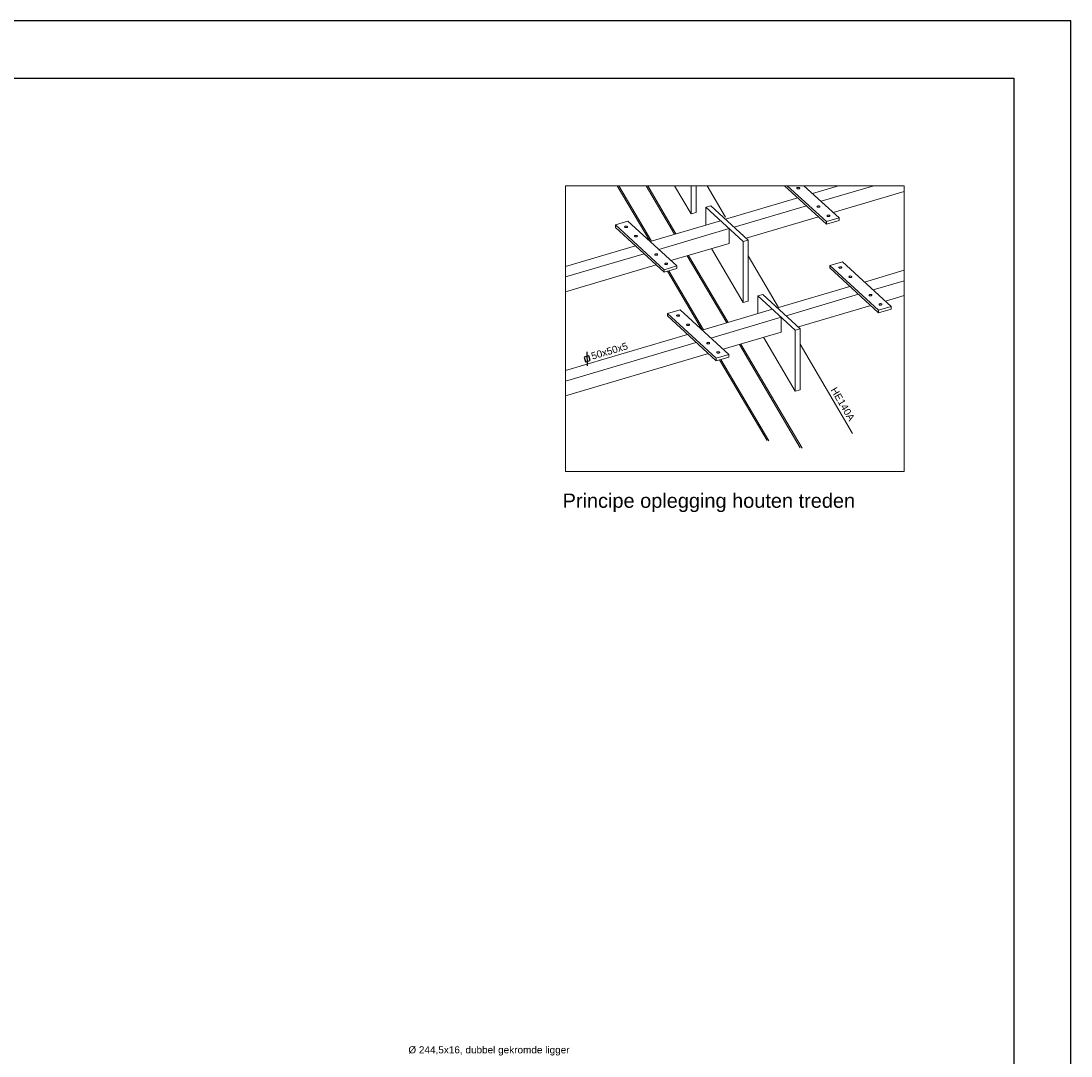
# Model space of a CAD drawing. Extents: x -29722 to 59460, y 0 to 42044.
# Tile 10 of 10: x 41059 to 59460, y 23905 to 42044. Entities that reach past the tile are written whole.
import ezdxf

# ---------------------------------------------------------------- set-up
doc = ezdxf.new("R2010")
doc.units = 0
doc.header["$LTSCALE"] = 300
doc.header["$MEASUREMENT"] = 0
doc.layers.get('0').update_dxf_attribs({"linetype": 'CONTINUOUS'})
for name, color, linetype in [('05', 1, 'CONTINUOUS'), ('08', 7, 'CONTINUOUS'), ('22', 7, 'CONTINUOUS'), ('24', 1, 'CONTINUOUS')]:
    doc.layers.add(name, color=color, linetype=linetype)
doc.styles.add('ZI-Arial', font='arial.ttf')

# ---------------------------------------------------------------- blocks, each defined once
blk = doc.blocks.new('KADER0')
at = {"layer": '05'}
blk.add_lwpolyline([(20, 20), (20, 820.88), (1169.2, 820.88), (1169.2, 20)], close=True, dxfattribs=at)
blk = doc.blocks.new('BORDER')
at = {"layer": '08'}
for p, q in [((1, 1), (0, 1)), ((1, 0), (1, 1))]:
    blk.add_line(p, q, dxfattribs=at)
blk = doc.blocks.new('KOKER22')
at = {"layer": '22'}
blk.add_line((0.19, -1.58), (1.48, 3.25), dxfattribs=at)
blk.add_lwpolyline([(0, 0), (1.67, 0), (1.67, 1.67), (0, 1.67)], close=True, dxfattribs=at)
at = {"layer": '22', "style": 'ZI-Arial', "flags": 8}
blk.add_attdef('TEKST', (2.5, 0), '', height=1, dxfattribs=at)
blk = doc.blocks.new('A$C3816736B')
at = {"layer": '08', "lineweight": 0}
for p, q in [((0, 0), (0, -233.25)), ((276.35, 0), (0, 0)), ((68.95, -45.42), (42.27, 0)), ((70.13, -45.19), (43.56, 0)), ((89.03, -39.59), (65.76, 0)), ((90.14, -39.28), (67.07, 0)), ((102.43, -23.1), (88.85, 0)), ((102.43, -23.1), (102.43, 0)), ((106.56, 0), (106.56, -21.88)), ((115.49, 0), (130.55, -25.63)), ((212.9, -31.38), (178.74, 0)), ((180.94, 0), (212.9, -29.35)), ((194.58, 0), (223.22, -26.3)), ((201.47, -6.32), (222.83, 0)), ((251.63, 0), (208.49, -12.77)), ((276.35, -233.25), (276.35, 0)), ((188.78, -2.05), (188.81, -1.82)), ((188.92, -2.28), (188.78, -2.05)), ((188.81, -1.82), (189.03, -1.59)), ((189.23, -2.47), (188.92, -2.28)), ((189.03, -1.59), (189.37, -1.43)), ((189.65, -2.57), (189.23, -2.47)), ((189.37, -1.43), (189.81, -1.36)), ((190.11, -2.58), (189.65, -2.57)), ((189.81, -1.36), (190.28, -1.38)), ((190.55, -2.51), (190.11, -2.58)), ((190.28, -1.38), (190.69, -1.48)), ((190.89, -2.36), (190.55, -2.51)), ((190.69, -1.48), (190.98, -1.67)), ((191.1, -2.14), (190.89, -2.36)), ((190.98, -1.67), (191.14, -1.89)), ((191.14, -1.89), (191.1, -2.14)), ((276.35, -4.83), (218.49, -21.96)), ((114.49, -17.63), (118.61, -16.41)), ((118.61, -16.41), (149.05, -44.37)), ((130.5, -27.33), (189.48, -9.86)), ((196.51, -16.32), (137.52, -33.78)), ((205.17, -17.11), (205.21, -16.86)), ((205.32, -17.34), (205.17, -17.11)), ((205.21, -16.86), (205.41, -16.65)), ((205.41, -16.65), (205.76, -16.49)), ((205.76, -16.49), (206.2, -16.42)), ((206.2, -16.42), (206.66, -16.43)), ((206.66, -16.43), (207.08, -16.54)), ((207.08, -16.54), (207.37, -16.73)), ((207.37, -16.73), (207.53, -16.95)), ((207.53, -16.95), (207.49, -17.2)), ((106.56, -21.88), (102.43, -23.1)), ((144.93, -45.59), (114.49, -17.63)), ((114.49, -32.06), (114.49, -17.63)), ((206.51, -25.51), (147.51, -42.96)), ((205.62, -17.51), (205.32, -17.34)), ((206.03, -17.63), (205.62, -17.51)), ((206.49, -17.64), (206.03, -17.63)), ((206.94, -17.57), (206.49, -17.64)), ((207.28, -17.41), (206.94, -17.57)), ((207.49, -17.2), (207.28, -17.41)), ((213.36, -24.64), (213.4, -24.39)), ((213.51, -24.87), (213.36, -24.64)), ((213.4, -24.39), (213.61, -24.18)), ((213.81, -25.04), (213.51, -24.87)), ((213.61, -24.18), (213.96, -24.03)), ((214.23, -25.15), (213.81, -25.04)), ((213.96, -24.03), (214.39, -23.94)), ((214.69, -25.18), (214.23, -25.15)), ((214.39, -23.94), (214.85, -23.96)), ((215.13, -25.11), (214.69, -25.18)), ((214.85, -23.96), (215.27, -24.07)), ((215.47, -24.94), (215.13, -25.11)), ((215.27, -24.07), (215.58, -24.25)), ((215.68, -24.72), (215.47, -24.94)), ((215.58, -24.25), (215.72, -24.49)), ((215.72, -24.49), (215.68, -24.72)), ((40.68, -31.98), (50.99, -28.92)), ((40.68, -31.98), (80.48, -68.54)), ((40.68, -34), (40.68, -31.98)), ((80.48, -70.57), (40.68, -34)), ((48.17, -33.71), (48.21, -33.48)), ((48.32, -33.94), (48.17, -33.71)), ((48.21, -33.48), (48.42, -33.26)), ((48.62, -34.13), (48.32, -33.94)), ((48.42, -33.26), (48.76, -33.09)), ((49.03, -34.23), (48.62, -34.13)), ((48.76, -33.09), (49.2, -33.02)), ((49.5, -34.24), (49.03, -34.23)), ((49.2, -33.02), (49.66, -33.04)), ((49.93, -34.17), (49.5, -34.24)), ((49.66, -33.04), (50.08, -33.14)), ((50.28, -34.02), (49.93, -34.17)), ((50.08, -33.14), (50.38, -33.33)), ((50.49, -33.8), (50.28, -34.02)), ((50.38, -33.33), (50.53, -33.56)), ((50.53, -33.56), (50.49, -33.8)), ((50.99, -28.92), (90.8, -65.49)), ((69.05, -45.51), (126.38, -28.55)), ((212.9, -29.35), (223.22, -26.3)), ((223.22, -28.33), (212.9, -31.38)), ((212.9, -31.38), (212.9, -29.35)), ((223.22, -26.3), (223.22, -28.33)), ((56.36, -41.24), (56.4, -41)), ((56.52, -41.47), (56.36, -41.24)), ((56.4, -41), (56.61, -40.78)), ((56.81, -41.65), (56.52, -41.47)), ((56.61, -40.78), (56.95, -40.63)), ((57.23, -41.77), (56.81, -41.65)), ((56.95, -40.63), (57.4, -40.56)), ((57.69, -41.78), (57.23, -41.77)), ((57.4, -40.56), (57.86, -40.56)), ((58.13, -41.71), (57.69, -41.78)), ((57.86, -40.56), (58.27, -40.67)), ((58.48, -41.55), (58.13, -41.71)), ((58.27, -40.67), (58.58, -40.86)), ((58.68, -41.32), (58.48, -41.55)), ((58.58, -40.86), (58.72, -41.09)), ((58.72, -41.09), (58.68, -41.32)), ((133.4, -35), (76.07, -51.96)), ((133.4, -35), (133.4, -47.15)), ((0, -65.95), (57.07, -49.06)), ((133.4, -47.15), (86.07, -61.15)), ((144.93, -95.42), (119.06, -51.38)), ((149.05, -44.37), (144.93, -45.59)), ((144.93, -95.42), (144.93, -45.59)), ((149.05, -44.37), (149.05, -94.2)), ((64.09, -55.51), (0, -74.48)), ((72.76, -56.3), (72.79, -56.05)), ((72.91, -56.53), (72.76, -56.3)), ((72.79, -56.05), (73, -55.84)), ((73.2, -56.7), (72.91, -56.53)), ((73, -55.84), (73.34, -55.68)), ((73.61, -56.83), (73.2, -56.7)), ((73.34, -55.68), (73.78, -55.61)), ((74.08, -56.83), (73.61, -56.83)), ((73.78, -55.61), (74.24, -55.62)), ((74.52, -56.76), (74.08, -56.83)), ((74.24, -55.62), (74.66, -55.73)), ((74.87, -56.6), (74.52, -56.76)), ((74.66, -55.73), (74.97, -55.92)), ((75.08, -56.38), (74.87, -56.6)), ((74.97, -55.92), (75.11, -56.15)), ((75.11, -56.15), (75.08, -56.38)), ((131.52, -111.91), (99.37, -57.22)), ((132.63, -111.58), (100.48, -56.88)), ((149.05, -57.12), (173.89, -99.38)), ((74.09, -64.7), (0, -86.63)), ((80.48, -68.54), (90.8, -65.49)), ((90.8, -67.52), (80.48, -70.57)), ((80.95, -63.83), (80.98, -63.58)), ((81.1, -64.05), (80.95, -63.83)), ((80.98, -63.58), (81.19, -63.37)), ((81.39, -64.24), (81.1, -64.05)), ((81.19, -63.37), (81.54, -63.22)), ((81.81, -64.34), (81.39, -64.24)), ((81.54, -63.22), (81.97, -63.13)), ((82.27, -64.37), (81.81, -64.34)), ((81.97, -63.13), (82.44, -63.16)), ((82.71, -64.3), (82.27, -64.37)), ((82.44, -63.16), (82.85, -63.26)), ((83.06, -64.13), (82.71, -64.3)), ((82.85, -63.26), (83.16, -63.44)), ((83.27, -63.91), (83.06, -64.13)), ((83.16, -63.44), (83.31, -63.68)), ((83.31, -63.68), (83.27, -63.91)), ((90.8, -65.49), (90.8, -67.52)), ((215.59, -65.1), (225.91, -62.05)), ((215.59, -65.1), (255.39, -101.67)), ((215.59, -67.13), (215.59, -65.1)), ((255.39, -103.7), (215.59, -67.13)), ((223.09, -66.84), (223.12, -66.61)), ((223.22, -67.07), (223.09, -66.84)), ((223.12, -66.61), (223.32, -66.38)), ((223.52, -67.26), (223.22, -67.07)), ((223.32, -66.38), (223.68, -66.22)), ((223.94, -67.36), (223.52, -67.26)), ((223.68, -66.22), (224.11, -66.15)), ((224.4, -67.38), (223.94, -67.36)), ((224.11, -66.15), (224.58, -66.17)), ((224.84, -67.3), (224.4, -67.38)), ((224.58, -66.17), (224.98, -66.28)), ((225.19, -67.14), (224.84, -67.3)), ((224.98, -66.28), (225.29, -66.47)), ((225.4, -66.93), (225.19, -67.14)), ((225.29, -66.47), (225.43, -66.69)), ((225.43, -66.69), (225.4, -66.93)), ((225.91, -62.05), (265.7, -98.62)), ((80.48, -70.57), (80.48, -68.54)), ((111.46, -117.75), (83.25, -69.75)), ((112.61, -117.51), (84.36, -69.42)), ((231.28, -74.38), (231.32, -74.12)), ((231.42, -74.6), (231.28, -74.38)), ((231.32, -74.12), (231.52, -73.91)), ((231.73, -74.78), (231.42, -74.6)), ((231.52, -73.91), (231.87, -73.76)), ((232.13, -74.9), (231.73, -74.78)), ((231.87, -73.76), (232.31, -73.69)), ((232.6, -74.91), (232.13, -74.9)), ((232.31, -73.69), (232.77, -73.7)), ((233.03, -74.84), (232.6, -74.91)), ((232.77, -73.7), (233.18, -73.8)), ((233.39, -74.67), (233.03, -74.84)), ((233.18, -73.8), (233.48, -73.99)), ((233.59, -74.45), (233.39, -74.67)), ((233.48, -73.99), (233.62, -74.22)), ((233.62, -74.22), (233.59, -74.45)), ((243.95, -78.64), (276.35, -69.05)), ((172.99, -99.65), (231.98, -82.19)), ((276.35, -77.59), (250.99, -85.09)), ((149.05, -94.2), (144.93, -95.42)), ((156.99, -89.96), (161.1, -88.74)), ((187.42, -117.91), (156.99, -89.96)), ((156.99, -104.39), (156.99, -89.96)), ((161.1, -88.74), (191.54, -116.69)), ((239, -88.64), (180.01, -106.1)), ((247.66, -89.43), (247.7, -89.18)), ((247.81, -89.66), (247.66, -89.43)), ((247.7, -89.18), (247.9, -88.97)), ((248.12, -89.83), (247.81, -89.66)), ((247.9, -88.97), (248.26, -88.82)), ((248.52, -89.94), (248.12, -89.83)), ((248.26, -88.82), (248.7, -88.74)), ((248.98, -89.96), (248.52, -89.94)), ((248.7, -88.74), (249.16, -88.75)), ((249.42, -89.88), (248.98, -89.96)), ((249.16, -88.75), (249.58, -88.86)), ((249.78, -89.73), (249.42, -89.88)), ((249.58, -88.86), (249.87, -89.04)), ((249.98, -89.51), (249.78, -89.73)), ((249.87, -89.04), (250.02, -89.28)), ((250.02, -89.28), (249.98, -89.51)), ((276.35, -89.73), (260.97, -94.29)), ((83.18, -104.29), (93.49, -101.24)), ((93.49, -101.24), (133.28, -137.82)), ((111.53, -117.83), (168.87, -100.87)), ((249, -97.83), (190.02, -115.28)), ((255.39, -101.67), (265.7, -98.62)), ((265.7, -100.64), (255.39, -103.7)), ((255.39, -103.7), (255.39, -101.67)), ((255.86, -96.95), (255.89, -96.72)), ((256, -97.18), (255.86, -96.95)), ((255.89, -96.72), (256.09, -96.5)), ((256.31, -97.37), (256, -97.18)), ((256.09, -96.5), (256.45, -96.35)), ((256.73, -97.47), (256.31, -97.37)), ((256.45, -96.35), (256.89, -96.26)), ((257.17, -97.5), (256.73, -97.47)), ((256.89, -96.26), (257.36, -96.29)), ((257.62, -97.41), (257.17, -97.5)), ((257.36, -96.29), (257.77, -96.39)), ((257.97, -97.26), (257.62, -97.41)), ((257.77, -96.39), (258.06, -96.57)), ((258.18, -97.05), (257.97, -97.26)), ((258.06, -96.57), (258.21, -96.81)), ((258.21, -96.81), (258.18, -97.05)), ((265.7, -98.62), (265.7, -100.64)), ((83.18, -104.29), (122.98, -140.86)), ((83.18, -106.32), (83.18, -104.29)), ((122.98, -142.89), (83.18, -106.32)), ((90.67, -106.03), (90.7, -105.78)), ((90.81, -106.26), (90.67, -106.03)), ((90.7, -105.78), (90.9, -105.57)), ((91.12, -106.43), (90.81, -106.26)), ((90.9, -105.57), (91.26, -105.42)), ((91.53, -106.56), (91.12, -106.43)), ((91.26, -105.42), (91.7, -105.35)), ((91.98, -106.57), (91.53, -106.56)), ((91.7, -105.35), (92.16, -105.35)), ((92.43, -106.5), (91.98, -106.57)), ((92.16, -105.35), (92.57, -105.47)), ((92.78, -106.33), (92.43, -106.5)), ((92.57, -105.47), (92.87, -105.65)), ((92.99, -106.12), (92.78, -106.33)), ((92.87, -105.65), (93.02, -105.88)), ((93.02, -105.88), (92.99, -106.12)), ((175.89, -107.32), (118.57, -124.28)), ((175.89, -107.32), (175.89, -119.46)), ((98.86, -113.56), (98.9, -113.32)), ((99, -113.79), (98.86, -113.56)), ((98.9, -113.32), (99.1, -113.1)), ((99.31, -113.97), (99, -113.79)), ((99.1, -113.1), (99.45, -112.95)), ((99.72, -114.08), (99.31, -113.97)), ((99.45, -112.95), (99.89, -112.88)), ((100.19, -114.1), (99.72, -114.08)), ((99.89, -112.88), (100.35, -112.89)), ((100.63, -114.03), (100.19, -114.1)), ((100.35, -112.89), (100.77, -112.99)), ((100.97, -113.86), (100.63, -114.03)), ((100.77, -112.99), (101.07, -113.18)), ((101.19, -113.65), (100.97, -113.86)), ((101.07, -113.18), (101.21, -113.41)), ((101.21, -113.41), (101.19, -113.65)), ((175.89, -119.46), (128.56, -133.47)), ((191.54, -116.69), (187.42, -117.91)), ((187.42, -167.74), (187.42, -117.91)), ((191.54, -116.69), (191.54, -166.52)), ((0, -150.84), (99.56, -121.38)), ((106.59, -127.83), (0, -159.38)), ((115.25, -128.62), (115.29, -128.37)), ((115.29, -128.37), (115.49, -128.16)), ((115.49, -128.16), (115.84, -128.01)), ((115.84, -128.01), (116.28, -127.92)), ((116.28, -127.92), (116.74, -127.95)), ((116.74, -127.95), (117.16, -128.05)), ((117.16, -128.05), (117.46, -128.23)), ((117.46, -128.23), (117.61, -128.47)), ((117.61, -128.47), (117.57, -128.7)), ((187.42, -167.74), (161.54, -123.7)), ((116.59, -137), (0, -171.51)), ((115.39, -128.85), (115.25, -128.62)), ((115.7, -129.03), (115.39, -128.85)), ((116.12, -129.13), (115.7, -129.03)), ((116.58, -129.16), (116.12, -129.13)), ((117.01, -129.07), (116.58, -129.16)), ((117.36, -128.92), (117.01, -129.07)), ((117.57, -128.7), (117.36, -128.92)), ((123.44, -136.14), (123.48, -135.9)), ((123.59, -136.38), (123.44, -136.14)), ((123.48, -135.9), (123.68, -135.69)), ((123.89, -136.56), (123.59, -136.38)), ((123.68, -135.69), (124.03, -135.53)), ((124.31, -136.67), (123.89, -136.56)), ((124.03, -135.53), (124.48, -135.45)), ((124.77, -136.68), (124.31, -136.67)), ((124.48, -135.45), (124.94, -135.48)), ((125.21, -136.6), (124.77, -136.68)), ((124.94, -135.48), (125.35, -135.59)), ((125.56, -136.45), (125.21, -136.6)), ((125.35, -135.59), (125.65, -135.76)), ((125.77, -136.24), (125.56, -136.45)), ((125.65, -135.76), (125.8, -136)), ((125.8, -136), (125.77, -136.24)), ((191.47, -213.95), (141.87, -129.52)), ((192.97, -214.28), (142.98, -129.2)), ((191.54, -129.43), (234.22, -202.06)), ((122.98, -140.86), (133.28, -137.82)), ((133.28, -139.83), (122.98, -142.89)), ((122.98, -142.89), (122.98, -140.86)), ((164.45, -207.97), (125.74, -142.07)), ((165.96, -208.3), (126.86, -141.74)), ((133.28, -137.82), (133.28, -139.83)), ((191.54, -166.52), (187.42, -167.74)), ((0, -233.25), (276.35, -233.25))]:
    blk.add_line(p, q, dxfattribs=at)
ref = blk.add_blockref('KOKER22', (16.41, -143.66), dxfattribs=dict(xscale=2.327578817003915, yscale=2.327578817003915, zscale=2.327578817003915, rotation=16.48698008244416))
ref.add_attrib('TEKST', '50x50x5', (21.99, -142.01), dxfattribs={"layer": '22', "height": 5.819, "rotation": 16.48698, "style": 'ZI-Arial', "flags": 8})
at = {"layer": '22', "style": 'ZI-Arial'}
blk.add_text('HE140A', height=5.819, rotation=300.4391, dxfattribs=at).set_placement((216.07, -166.57))
at = {"layer": '24', "style": 'ZI-Arial'}
blk.add_text('Principe oplegging houten treden', height=11.6379, dxfattribs=at).set_placement((-2.33, -262.8))

msp = doc.modelspace()

# ---------------------------------------------------------------- block references
for name, p, xscale, yscale, zscale in [('BORDER', (0, 0), 59460, 42044, 59460), ('KADER0', (0, 0), 50, 50, 50), ('A$C3816736B', (50601, 39158), 21.48154968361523, 21.48154968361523, 21.48154968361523)]:
    msp.add_blockref(name, p, dxfattribs=dict(xscale=xscale, yscale=yscale, zscale=zscale))

# ---------------------------------------------------------------- texts
at = {"layer": '22', "style": 'ZI-Arial'}
msp.add_text('%%C 244,5x16, dubbel gekromde ligger', height=125, dxfattribs=at).set_placement((47848, 23951))

doc.saveas('drawing.dxf')
